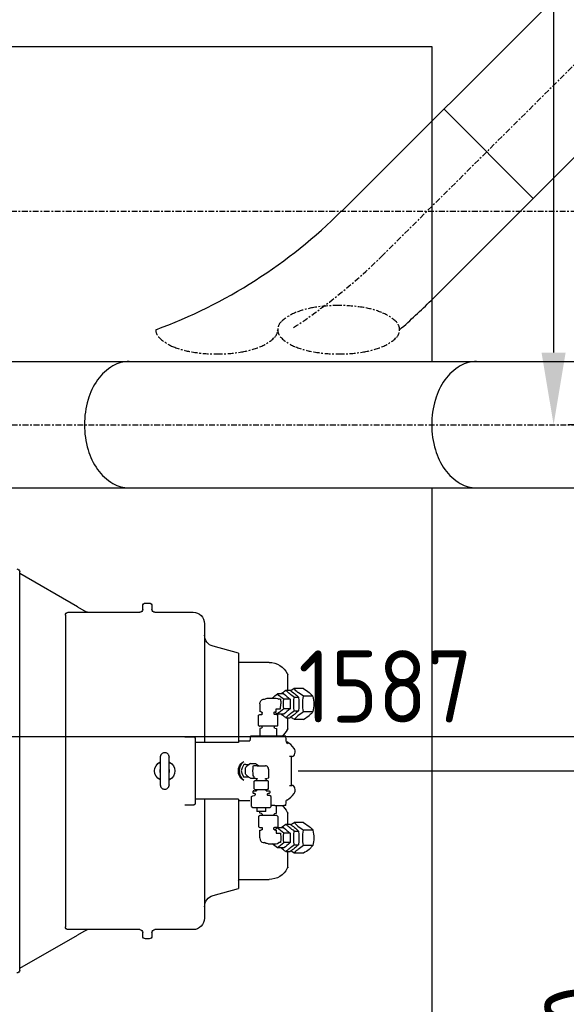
# Model space of a CAD drawing. Header units: metres. Extents: x -82085 to 58758, y -66901 to 95305.
# Tile 14 of 135: x 17208 to 18154, y -60465 to -58758. Entities that reach past the tile are written whole.
import ezdxf

# ---------------------------------------------------------------- set-up
doc = ezdxf.new("R2010")
doc.units = ezdxf.units.M
doc.header["$MEASUREMENT"] = 0
doc.header["$PDSIZE"] = -1
doc.linetypes.add('CENTER-LN', pattern=[19, 10, -3, 3, -3])
doc.layers.get('0').update_dxf_attribs({"linetype": 'CONTINUOUS'})
doc.layers.get('DEFPOINTS').update_dxf_attribs({"linetype": 'CONTINUOUS'})
for name, color, linetype in [('3', 3, 'CONTINUOUS'), ('CL', 1, 'CENTER-LN'), ('CONST', 7, 'CONTINUOUS'), ('DIM', 10, 'CONTINUOUS'), ('GEBOUW', 7, 'CONTINUOUS'), ('TEXT2', 7, 'CONTINUOUS')]:
    doc.layers.add(name, color=color, linetype=linetype)
doc.styles.get("Standard").update_dxf_attribs({"font": 'iso.shx'})
doc.dimstyles.get("Standard").update_dxf_attribs({"dimtxt": 0.18, "dimasz": 0.18, "dimexe": 0.18, "dimexo": 0.0625, "dimgap": 0.09, "dimtad": 0, "dimtih": 1, "dimtoh": 1, "dimdec": 4, "dimzin": 0, "dimdsep": 46, "dimtxsty": 'Standard', "dimcen": 0.09, "dimadec": 0, "dimazin": 0, "dimtfac": 1, "dimtdec": 4, "dimtofl": 0, "dimtmove": 0, "dimatfit": 3, "dimfxl": 1, "dimtolj": 1, "dimtzin": 0, "dimarcsym": 0})

# ---------------------------------------------------------------- blocks, each defined once
blk = doc.blocks.new('*D538')
at = {"layer": 'DEFPOINTS', "color": 0, "transparency": 16777216}
for p in [(17614.7, -60060.2), (18071.7, -61090.2), (18265.5, -61090.2)]:
    blk.add_point(p, dxfattribs=at)
at = {"layer": 'DIM', "color": 0, "lineweight": -2, "transparency": 16777216}
for p, q in [((17689.7, -60060.2), (18290.5, -60060.2)), ((18265.5, -60185.2), (18265.5, -60965.2)), ((18146.7, -61090.2), (18290.5, -61090.2))]:
    blk.add_line(p, q, dxfattribs=at)
at = {"layer": 'DIM', "color": 0, "transparency": 16777216}
for points in [[(18244.7, -60185.2), (18286.3, -60185.2), (18265.5, -60060.2)], [(18244.7, -60965.2), (18286.3, -60965.2), (18265.5, -61090.2)]]:
    blk.add_solid(points, dxfattribs=at)
at = {"layer": 'DIM', "color": 0, "transparency": 16777216, "insert": (18178, -60575.2), "char_height": 125, "attachment_point": 5, "rotation": 90}
blk.add_mtext('\\A1;1030', dxfattribs=at)
blk = doc.blocks.new('*D545')
at = {"layer": 'DEFPOINTS', "color": 0, "transparency": 16777216}
for p in [(20514.4, -57580.2), (18131.9, -59460.2), (18131.9, -59460.2)]:
    blk.add_point(p, dxfattribs=at)
at = {"layer": 'DIM', "color": 0, "lineweight": -2, "transparency": 16777216}
for p, q in [((20439.4, -57580.2), (18106.9, -57580.2)), ((18131.9, -57705.2), (18131.9, -59335.2)), ((18206.9, -59460.2), (18156.9, -59460.2))]:
    blk.add_line(p, q, dxfattribs=at)
at = {"layer": 'DIM', "color": 0, "transparency": 16777216}
for points in [[(18111, -57705.2), (18152.7, -57705.2), (18131.9, -57580.2)], [(18111, -59335.2), (18152.7, -59335.2), (18131.9, -59460.2)]]:
    blk.add_solid(points, dxfattribs=at)
at = {"layer": 'DIM', "color": 0, "transparency": 16777216, "insert": (18044.4, -58520.2), "char_height": 125, "attachment_point": 5, "rotation": 90}
blk.add_mtext('\\A1;1880', dxfattribs=at)
blk = doc.blocks.new('*D544')
at = {"layer": 'DEFPOINTS', "color": 0, "transparency": 16777216}
for p in [(18634.4, -59460.2), (17047.3, -59647.7), (17047.3, -60001.3)]:
    blk.add_point(p, dxfattribs=at)
at = {"layer": 'DIM', "color": 0, "lineweight": -2, "transparency": 16777216}
for p, q in [((18634.4, -59535.2), (18634.4, -60026.3)), ((17047.3, -59722.7), (17047.3, -60026.3)), ((18509.4, -60001.3), (17172.3, -60001.3))]:
    blk.add_line(p, q, dxfattribs=at)
at = {"layer": 'DIM', "color": 0, "transparency": 16777216}
for points in [[(17172.3, -59980.5), (17172.3, -60022.2), (17047.3, -60001.3)], [(18509.4, -59980.5), (18509.4, -60022.2), (18634.4, -60001.3)]]:
    blk.add_solid(points, dxfattribs=at)
at = {"layer": 'DIM', "color": 0, "transparency": 16777216, "insert": (17840.8, -59913.8), "char_height": 125, "attachment_point": 5}
blk.add_mtext('\\A1;1587', dxfattribs=at)
blk = doc.blocks.new('Pomp Schwing Zg. KSP + SD - Tab.5 BA')
at = {"color": 0}
for p, q in [((1548, 945), (1548, 255)), ((1627, 330), (1627, 870)), ((1963.5, 698), (1967.1, 698)), ((1966.5, 674), (1963.5, 673.4)), ((1989.5, 674), (1992.5, 673.4)), ((1851.7, 543.1), (1851.7, 656.9)), ((1983.3, 661.9), (1981.3, 663.3)), ((1954.6, 639), (1953, 639)), ((1953, 634.2), (1958.1, 634.2)), ((1979.6, 639), (1977.9, 639)), ((1980.4, 642.8), (1978.3, 642.8)), ((1966.5, 526), (1963.5, 526.6)), ((1989.5, 526), (1992.5, 526.6)), ((1963.5, 502), (1967.1, 502))]:
    blk.add_line(p, q, dxfattribs=at)
at = {"color": 0, "linetype": 'Continuous'}
for p, q in [((1548, 942), (1647.9, 884.3)), ((1772, 891), (1766, 891)), ((1672, 875), (1632, 875)), ((1662.9, 875.7), (1647.9, 884.3)), ((1756, 875), (1672, 875)), ((1761, 886), (1761, 880)), ((1777, 880), (1777, 886)), ((1848, 875), (1782, 875)), ((1868, 649), (1868, 855)), ((1882.8, 816), (1926.8, 804)), ((1926.8, 649), (1926.8, 804)), ((1927.8, 788), (1979.8, 788)), ((2012.2, 767), (2012.2, 739.7)), ((2008.5, 739.7), (2016.1, 739.7)), ((2023.1, 742.6), (2017.5, 738.7)), ((2039.3, 742.6), (2023.1, 742.6)), ((2039.4, 729.3), (2029.8, 735.9)), ((2055.5, 729.3), (2048.9, 735.9)), ((1969.5, 724.1), (1971.9, 724.1)), ((1978, 726.1), (1992, 726.1)), ((2005, 733.5), (1994.1, 733.5)), ((1999.5, 724.1), (1996.3, 724.1)), ((2016, 724.1), (2005.1, 724.1)), ((2023, 727.8), (2030.6, 727.8)), ((2055.5, 729.3), (2039.4, 729.3)), ((1963.8, 716), (1963.8, 702.9)), ((1966.9, 702), (1966.5, 702.1)), ((1966.9, 702), (1967.1, 702)), ((1968, 701.2), (1967.9, 701.2)), ((1967.9, 698.8), (1967.9, 701.2)), ((1988.1, 701.2), (1988.1, 698.8)), ((1989.5, 702.1), (1989.2, 702)), ((1992.2, 702.9), (1992.2, 707.6)), ((1992.4, 707.9), (1999.5, 707.9)), ((1999.5, 707.9), (1999.9, 716)), ((2016, 707.9), (2005.1, 707.9)), ((2023, 704.2), (2030.6, 704.2)), ((2055.5, 702.7), (2039.4, 702.7)), ((1961.3, 696.7), (1963.5, 698)), ((1961.3, 678.8), (1961.3, 696.7)), ((1993, 698), (1988.9, 698)), ((1993, 698), (1994.7, 696.7)), ((2005, 698.5), (1994.1, 698.5)), ((1994.7, 678.8), (1994.7, 696.7)), ((2008.5, 692.3), (2016.1, 692.3)), ((2012.2, 692.3), (2012.2, 673)), ((2023.1, 689.4), (2029.8, 696.1)), ((2039.3, 689.4), (2023.1, 689.4)), ((2039.3, 689.4), (2048.9, 696.1)), ((1974.3, 670), (1958.3, 670)), ((1958.3, 663.3), (1958.3, 670)), ((1963, 677.5), (1962.4, 677.9)), ((1963, 677.5), (1963.5, 677.5)), ((1974.1, 677.5), (1963.5, 677.5)), ((1963.5, 673.4), (1963.5, 670)), ((1967.5, 675), (1967.5, 677.5)), ((1988.6, 677.5), (1974.1, 677.5)), ((1974.3, 670), (1974.3, 663.3)), ((1988.5, 677.5), (1988.5, 675)), ((1993, 677.5), (1988.6, 677.5)), ((1992.5, 673.4), (1992.5, 660)), ((1993.6, 677.9), (1993, 677.5)), ((1834, 659), (1849.7, 659)), ((1834, 658.9), (1849.7, 658.9)), ((1849.7, 659), (1849.7, 658.9)), ((1887.8, 649), (1851.7, 649)), ((1902.6, 649), (1887.8, 649)), ((1926.8, 649), (1902.6, 649)), ((1926.8, 649), (1908.7, 649)), ((1946.6, 652), (1926.8, 652)), ((1949.2, 661.9), (1951.3, 663.3)), ((1949.2, 661.9), (1949.2, 644.1)), ((1951.3, 663.3), (1954.8, 663.3)), ((1954.8, 663.3), (1968.9, 663.3)), ((1968.9, 663.3), (1981.3, 663.3)), ((1983.3, 661.9), (1983.3, 644.1)), ((1989.6, 660), (1983.3, 660)), ((1989.6, 660), (2005, 660)), ((2008.5, 660), (2005, 660)), ((2008.5, 660), (2009, 654.3)), ((1798.4, 631.5), (1799.6, 631.5)), ((1949.2, 644.1), (1950.3, 643.6)), ((1951.6, 635.4), (1951.6, 637.8)), ((1954.3, 642.8), (1954.3, 642.8)), ((1955, 642.3), (1954.3, 642.8)), ((1954.5, 631.5), (1955.3, 632)), ((1955.3, 632), (1957.8, 632)), ((1955.4, 639.8), (1955.4, 641.6)), ((1957.8, 632), (1968.2, 632)), ((1958.1, 632), (1958.1, 634.2)), ((1968.2, 632), (1976.6, 632)), ((1974.4, 634.2), (1979.8, 634.2)), ((1974.4, 634.2), (1974.4, 632)), ((1977.3, 632), (1976.6, 632)), ((1977.1, 641.6), (1977.1, 639.8)), ((1977.3, 632), (1978.8, 631)), ((1978.3, 642.8), (1977.5, 642.3)), ((1978.3, 642.8), (1978.3, 642.8)), ((1983.3, 644.1), (1980.4, 642.8)), ((1980.9, 635.4), (1980.9, 637.8)), ((1791.1, 615), (1791.1, 615)), ((1806.9, 615), (1806.9, 615)), ((1935.4, 616.2), (1934.2, 615.5)), ((1953.8, 631), (1953.8, 617.5)), ((1953.8, 617.5), (1954.6, 617.1)), ((1957.3, 615.3), (1957.3, 616.5)), ((1958.7, 614.4), (1957.3, 615.3)), ((1957.8, 616.5), (1968.2, 616.5)), ((1968.2, 616.5), (1976.6, 616.5)), ((1975.3, 615.3), (1973.8, 614.4)), ((1975.3, 616.5), (1975.3, 615.3)), ((1978.8, 617.5), (1976.6, 616.5)), ((1978.8, 631), (1978.8, 617.5)), ((2015.2, 625), (2015.2, 625.1)), ((2015.2, 625), (2019.7, 625)), ((2017.7, 575), (2017.7, 625)), ((1931.1, 600), (1933.3, 605.5)), ((1933.3, 594.5), (1931.1, 600)), ((1933.3, 605.5), (1936, 611)), ((1939.6, 611), (1936, 611)), ((1939.2, 606.4), (1942.8, 609.5)), ((1944.7, 611), (1939.6, 611)), ((1947.6, 612.7), (1956.2, 612.7)), ((1952.5, 609), (1952.9, 609)), ((1953.2, 611.9), (1958.3, 613)), ((1953.2, 609.4), (1953.2, 611.9)), ((1974.2, 613), (1979.3, 611.9)), ((1979.3, 611.9), (1979.3, 600)), ((1791.1, 585), (1791.1, 585)), ((1806.9, 585), (1806.9, 585)), ((1936, 589), (1933.3, 594.5)), ((1939.6, 589), (1936, 589)), ((1939.6, 589), (1944.7, 589)), ((1947.6, 587.3), (1942.8, 590.5)), ((1947.6, 587.3), (1956.3, 587.3)), ((1959, 591), (1952.5, 591)), ((1956.3, 587.3), (1961.2, 590.5)), ((1959, 591), (1973.6, 591)), ((1799.6, 568.5), (1798.4, 568.5)), ((2019.7, 575), (2015.2, 575)), ((2015.2, 575), (2015.2, 574.9)), ((1887.8, 551), (1851.7, 551)), ((1868, 345), (1868, 551)), ((1902.6, 551), (1887.8, 551)), ((1903.8, 551), (1902.6, 551)), ((1926.8, 551), (1903.8, 551)), ((1926.8, 396), (1926.8, 551)), ((1926.8, 548), (1946.6, 548)), ((1947.5, 540), (1946.6, 548)), ((1834, 541.1), (1849.7, 541.1)), ((1849.7, 541), (1834, 541)), ((1849.7, 541), (1849.7, 541.1)), ((2008.5, 540), (1947.5, 540)), ((1963.5, 526.6), (1963.5, 540)), ((1992.5, 526.6), (1992.5, 540)), ((2009, 545.7), (2008.5, 540)), ((1961.3, 521.2), (1961.3, 503.3)), ((1963, 522.5), (1962.4, 522.1)), ((1963, 522.5), (1963.5, 522.5)), ((1974.1, 522.5), (1963.5, 522.5)), ((1967.5, 525), (1967.5, 522.5)), ((1988.6, 522.5), (1974.1, 522.5)), ((1988.5, 522.5), (1988.5, 525)), ((1993, 522.5), (1988.6, 522.5)), ((1993.6, 522.1), (1993, 522.5)), ((1994.7, 521.2), (1994.7, 503.3)), ((2012.2, 527), (2012.2, 507.7)), ((1961.3, 503.3), (1963.5, 502)), ((1963.8, 484), (1963.8, 497.1)), ((1966.9, 498), (1966.5, 497.9)), ((1966.9, 498), (1967.1, 498)), ((1967.9, 501.2), (1967.9, 498.8)), ((1968, 498.8), (1967.9, 498.8)), ((1988.1, 498.8), (1988.1, 501.2)), ((1993, 502), (1988.9, 502)), ((1989.5, 497.9), (1989.2, 498)), ((1992.2, 497.1), (1992.2, 492.4)), ((1993, 502), (1994.7, 503.3)), ((2005, 501.5), (1994.1, 501.5)), ((2008.5, 507.7), (2016.1, 507.7)), ((2023, 495.8), (2030.6, 495.8)), ((2039.3, 510.6), (2023.1, 510.6)), ((2023.1, 510.6), (2029.8, 503.9)), ((2039.3, 510.6), (2048.9, 503.9)), ((2055.5, 497.3), (2039.4, 497.3)), ((1992.4, 492.1), (1999.5, 492.1)), ((1999.5, 492.1), (1999.9, 484)), ((2016, 492.1), (2005.1, 492.1)), ((1969.5, 475.9), (1971.9, 475.9)), ((1978, 473.9), (1992, 473.9)), ((2005, 466.5), (1994.1, 466.5)), ((1999.5, 475.9), (1996.3, 475.9)), ((2016, 475.9), (2005.1, 475.9)), ((2023.1, 457.4), (2017.5, 461.3)), ((2023, 472.2), (2030.6, 472.2)), ((2039.4, 470.7), (2029.8, 464.1)), ((2055.5, 470.7), (2039.4, 470.7)), ((2055.5, 470.7), (2048.9, 464.1)), ((2008.5, 460.3), (2016.1, 460.3)), ((2012.2, 460.3), (2012.2, 433)), ((2039.3, 457.4), (2023.1, 457.4)), ((1979.8, 412), (1927.8, 412)), ((1926.8, 396), (1882.8, 384)), ((1632, 325), (1672, 325)), ((1647.9, 315.7), (1662.9, 324.3)), ((1672, 325), (1756, 325)), ((1782, 325), (1848, 325)), ((1647.9, 315.7), (1548, 258)), ((1761, 320), (1761, 314)), ((1766, 309), (1772, 309)), ((1777, 314), (1777, 320))]:
    blk.add_line(p, q, dxfattribs=at)
for centre, radius, start, end in [((1543, 945), 5, 0, 90), ((1766, 886), 5, 90, 180), ((1772, 886), 5, 0, 90), ((1632, 870), 5, 90, 180), ((1665.4, 880), 5, 240, 270), ((1756, 880), 5, 270, 313.0102), ((1756, 880), 5, 313.0102, 0), ((1782, 880), 5, 180, 226.9898), ((1782, 880), 5, 226.9898, 270), ((1848, 855), 20, 0, 90), ((1888, 835.3), 20, 180, 255), ((1927.8, 789), 1, 180, 270), ((1979.8, 753), 35, 26.4232, 90), ((2012, 769), 1, 206.4232, 241.4281), ((2010.9, 767), 1.3, 0, 61.4281), ((2074.4, 644.2), 116, 124.6068, 129.6588), ((2088.9, 823.4), 116, 226.1437, 235.3932), ((1950.2, 644.2), 116, 46.1437, 55.3932), ((2058.8, 771.8), 46.2, 219.3147, 231.026), ((1995.9, 669.7), 84.8, 51.3435, 59.2321), ((1978, 716), 10.1, 90, 126.8699), ((2043.2, 665), 84.3, 125.636, 133.526), ((2054.1, 792.6), 84.3, 224.5447, 234.364), ((1923, 715.6), 77, 0.2953, 6.3391), ((2092.5, 716), 87.9, 174.695, 185.305), ((1955.9, 665), 84.3, 44.5447, 54.364), ((1928.5, 716), 87.9, 354.695, 5.305), ((2140.2, 716), 117.8, 174.234, 185.766), ((1913.4, 716), 117.8, 354.234, 5.766), ((2104.4, 715.4), 66.5, 167.9899, 179.5246), ((1990.5, 715.4), 66.5, 0.4754, 12.0101), ((1983.2, 764), 64.1, 252.3619, 255.2165), ((1967.1, 701.1), 0.94, 41.1278, 89.7373), ((1967, 701), 0.979, 9.3838, 40.6497), ((1988.9, 701.2), 0.8, 90, 180), ((1972.8, 764), 64.1, 284.7834, 287.6381), ((2043.2, 767), 84.3, 230.3566, 234.364), ((2054.1, 639.4), 84.3, 125.636, 135.4553), ((1955.9, 767), 84.3, 305.636, 315.4553), ((2088.9, 608.6), 116, 124.6068, 133.8563), ((1950.2, 787.8), 116, 304.6068, 313.8563), ((2082.7, 629.9), 84.8, 120.7679, 128.6565), ((2102.8, 716.4), 64.9, 180.3341, 192.1514), ((2019.8, 732), 46.2, 308.974, 320.6853), ((1992.1, 716.4), 64.9, 347.8486, 359.6659), ((1967.1, 698.8), 0.8, 270, 0), ((1988.9, 698.8), 0.8, 180, 270), ((2074.4, 787.8), 116, 230.3411, 235.3932), ((2066.5, 762.3), 84.8, 234.4693, 239.2321), ((1966.5, 675), 1, 270, 0), ((1989.5, 675), 1, 180, 270), ((1979.8, 687), 35, 309.5177, 333.5768), ((2012, 671), 1, 118.5719, 153.5768), ((2010.9, 673), 1.3, 298.5719, 0), ((1849.7, 657), 2, 0, 90), ((2019.6, 654.7), 10.6, 182.1511, 209.1308), ((1955.4, 657.2), 14.4, 244.7323, 265.5929), ((1954.6, 639.8), 0.8, 270, 0), ((1954.6, 641.6), 0.8, 0, 60), ((1977.9, 641.6), 0.8, 120, 180), ((1977.9, 639.8), 0.8, 180, 270), ((1799, 600), 17.5, 117.3068, 242.4302), ((1801.3, 615.3), 10.2, 182.061, 199.9924), ((1796.6, 615.4), 10.3, 340.8297, 357.6464), ((1799, 600), 17.5, 0, 62.1053), ((1945.8, 600), 19.3, 126.9203, 233.0797), ((1958.1, 626.4), 9.89, 244.2114, 268.7244), ((1958.3, 613.8), 0.8, 0, 60), ((1974.2, 613.8), 0.8, 120, 180), ((1799, 600), 8, 153.0196, 206.9804), ((1799, 600), 8, 333.0196, 26.9804), ((1799, 600), 17.5, 298.7985, 0), ((1972.6, 599.8), 34, 168.9396, 179.7028), ((1973, 600.2), 34.4, 180.359, 190.9986), ((1972.6, 569.3), 50.1, 119.9287, 126.5557), ((2018.7, 600), 66.9, 172.2684, 187.7316), ((1958.3, 613.8), 0.8, 270, 356.8176), ((1974.2, 613.8), 0.8, 183.1824, 270), ((1801.4, 584.6), 10.3, 160.8297, 177.6464), ((1796.7, 584.7), 10.2, 2.061, 19.9924), ((1960.2, 613.7), 29.1, 223.7198, 233.162), ((1943.7, 613.7), 29.1, 306.838, 308.5383), ((2020.2, 545.3), 11.2, 152.5209, 178.2049), ((2017.4, 546.7), 8.12, 125.6127, 154.8935), ((1849.7, 543), 2, 270, 0), ((1979.8, 513), 35, 26.4232, 50.4823), ((1966.5, 525), 1, 0, 90), ((1989.5, 525), 1, 90, 180), ((2012, 529), 1, 206.4232, 241.4281), ((2010.9, 527), 1.3, 0, 61.4281), ((1983.2, 436), 64.1, 104.7835, 107.6381), ((1967.1, 501.2), 0.8, 0, 90), ((1967.1, 498.9), 0.94, 270.2627, 318.8722), ((1967, 499), 0.979, 319.3503, 350.6162), ((1988.9, 501.2), 0.8, 90, 180), ((1988.9, 498.8), 0.8, 180, 270), ((1972.8, 436), 64.1, 72.3619, 75.2166), ((2043.2, 433), 84.3, 125.636, 129.6434), ((2054.1, 560.6), 84.3, 224.5447, 234.364), ((2074.4, 412.2), 116, 124.6068, 129.6589), ((1955.9, 433), 84.3, 44.5447, 54.364), ((2088.9, 591.4), 116, 226.1437, 235.3932), ((1950.2, 412.2), 116, 46.1437, 55.3932), ((2066.5, 437.7), 84.8, 120.7679, 125.5307), ((2140.2, 484), 117.8, 174.234, 185.766), ((2082.7, 570.1), 84.8, 231.3435, 239.2321), ((1913.4, 484), 117.8, 354.234, 5.766), ((2102.8, 483.6), 64.9, 167.8486, 179.6659), ((2019.8, 468), 46.2, 39.3147, 51.026), ((1992.1, 483.6), 64.9, 0.3341, 12.1514), ((1923, 484.4), 77, 353.6609, 359.7047), ((2092.5, 484), 87.9, 174.695, 185.305), ((1928.5, 484), 87.9, 354.695, 5.305), ((2104.4, 484.6), 66.5, 180.4754, 192.0101), ((1990.5, 484.6), 66.5, 347.9899, 359.5246), ((1978, 484), 10.1, 233.1301, 270), ((2043.2, 535), 84.3, 226.474, 234.364), ((2054.1, 407.4), 84.3, 125.636, 135.4553), ((2074.4, 555.8), 116, 230.3412, 235.3932), ((1955.9, 535), 84.3, 305.636, 315.4553), ((2088.9, 376.6), 116, 124.6068, 133.8563), ((1950.2, 555.8), 116, 304.6068, 313.8563), ((2058.8, 428.2), 46.2, 128.974, 140.6853), ((1995.9, 530.3), 84.8, 300.7679, 308.6565), ((1979.8, 447), 35, 270, 333.5768), ((2012, 431), 1, 118.5719, 153.5768), ((2010.9, 433), 1.3, 298.5719, 0), ((1927.8, 411), 1, 90, 180), ((1888, 364.7), 20, 105, 180), ((1848, 345), 20, 270, 0), ((1632, 330), 5, 180, 270), ((1665.4, 320), 5, 90, 120), ((1756, 320), 5, 46.9898, 90), ((1782, 320), 5, 90, 133.0102), ((1756, 320), 5, 0, 46.9898), ((1766, 314), 5, 180, 270), ((1772, 314), 5, 270, 0), ((1782, 320), 5, 133.0102, 180), ((1543, 255), 5, 270, 0)]:
    blk.add_arc(centre, radius, start, end, dxfattribs=at)
at = {"color": 0, "linetype": 'Continuous', "extrusion": (0, 0, -1)}
for centre, major_axis, ratio, start_param, end_param in [((1969.5, 716), (0, 8.1), 0.707107, 4.712389, 6.283185), ((1992, 716), (0, -10.1), 0.707107, 3.141593, 3.785094), ((1992.4, 707.6), (0, -0.269), 0.707107, 1.570796, 3.141593), ((1849.7, 656.9), (2, 0), 0.99863, 4.712389, 6.283185), ((2000, 600), (0, -53), 0.643343, 3.453989, 3.889176), ((2019.7, 633), (0, -8), 0.643343, 3.889176, 6.283185), ((1791.4, 600), (0, 24.5), 0.0181, -0.913282, 0.085177), ((1791.4, 600), (0, 24.5), 0.0181, 0.085177, 3.049394), ((1806.6, 600), (0, -24.5), 0.0181, 0.085177, 4.054874), ((1941, 600), (0, -17.3), 0.766044, 0.397683, 2.743909), ((1952.9, 609.4), (0, -0.409), 0.642788, 4.712389, 6.283185), ((1973.6, 600), (0, 9), 0.642788, 1.570796, 3.141593), ((1791.4, 600), (0, 24.5), 0.0181, 3.049394, 4.054874), ((1806.6, 600), (0, -24.5), 0.0181, -0.913282, 0.085177), ((1957, 600), (0, -11), 0.766044, -0.612555, -0.523599), ((2019.7, 567), (0, -8), 0.643343, 3.141593, 5.535602), ((2000, 600), (0, 53), 0.643343, 2.394009, 2.828775), ((1849.7, 543.1), (2, 0), 0.99863, 0, 1.570796)]:
    blk.add_ellipse(centre, major_axis=major_axis, ratio=ratio, start_param=start_param, end_param=end_param, dxfattribs=at)
at = {"color": 0, "linetype": 'Continuous'}
for centre, major_axis, start_param, end_param in [((1969.5, 484), (0, -8.1), 4.712389, 6.283185), ((1992.4, 492.4), (0, 0.269), 1.570796, 3.141593), ((1992, 484), (0, 10.1), 3.141593, 3.785094)]:
    blk.add_ellipse(centre, major_axis=major_axis, ratio=0.707107, start_param=start_param, end_param=end_param, dxfattribs=at)
for points, knots in [([(1963.5, 677.5), (1963.3, 677.5), (1963.1, 677.5), (1962.8, 677.7), (1962.6, 677.7), (1962, 678.1), (1961.6, 678.4), (1961.3, 678.8)], [0, 0, 0, 0, 0.25, 0.25, 0.5, 0.5, 1, 1, 1, 1]), ([(1993.5, 677.8), (1993.6, 677.8), (1993.6, 677.8), (1994, 678.1), (1994.4, 678.4), (1994.7, 678.8)], [0.4624535, 0.4624535, 0.4624535, 0.4624535, 0.5, 0.5, 1, 1, 1, 1]), ([(1791.1, 615), (1791.1, 615), (1791.1, 616.4), (1791.1, 619), (1791.2, 622.1), (1791.3, 623.9), (1791.4, 624.9), (1791.5, 625.7), (1791.8, 626.9), (1792.4, 628.2), (1793.6, 629.7), (1795.4, 630.9), (1797.2, 631.6), (1798.2, 631.4), (1798.5, 631.4)], [0, 0, 0, 0, 0.001773, 0.171683, 0.342693, 0.516743, 0.610789, 0.678521, 0.712348, 0.762877, 0.823969, 0.896961, 0.978079, 1, 1, 1, 1]), ([(1799.5, 631.4), (1799.7, 631.5), (1800.6, 631.6), (1802.3, 631), (1804.1, 630), (1805.2, 628.7), (1805.9, 627.5), (1806.3, 626.5), (1806.5, 625.8), (1806.6, 625.3), (1806.6, 624.6), (1806.7, 623.6), (1806.8, 621.6), (1806.9, 618.6), (1806.9, 616.2), (1806.9, 615)], [0, 0, 0, 0, 0.013999, 0.096441, 0.161692, 0.216593, 0.263088, 0.300317, 0.328667, 0.358734, 0.409372, 0.515606, 0.683901, 0.863942, 1, 1, 1, 1]), ([(1953, 639), (1952.9, 639), (1952.7, 639), (1952.5, 638.9), (1952.4, 638.8), (1952.1, 638.5), (1951.8, 638.2), (1951.6, 637.8)], [0, 0, 0, 0, 0.25, 0.25, 0.5, 0.5, 1, 1, 1, 1]), ([(1953, 634.2), (1952.9, 634.2), (1952.7, 634.2), (1952.5, 634.3), (1952.4, 634.4), (1952.1, 634.7), (1951.8, 635), (1951.6, 635.4)], [0, 0, 0, 0, 0.25, 0.25, 0.5, 0.5, 1, 1, 1, 1]), ([(1979.6, 639), (1979.7, 639), (1979.8, 639), (1980, 638.9), (1980.1, 638.8), (1980.5, 638.5), (1980.7, 638.2), (1980.9, 637.8)], [0, 0, 0, 0, 0.25, 0.25, 0.5, 0.5, 1, 1, 1, 1]), ([(1979.6, 634.2), (1979.7, 634.2), (1979.8, 634.2), (1980, 634.3), (1980.1, 634.4), (1980.5, 634.7), (1980.7, 635), (1980.9, 635.4)], [0, 0, 0, 0, 0.25, 0.25, 0.5, 0.5, 1, 1, 1, 1]), ([(1798.5, 568.6), (1798.3, 568.5), (1797.4, 568.4), (1795.7, 569), (1793.9, 570), (1792.8, 571.3), (1792.1, 572.5), (1791.7, 573.5), (1791.5, 574.2), (1791.4, 574.7), (1791.4, 575.4), (1791.3, 576.4), (1791.2, 578.4), (1791.1, 581.4), (1791.1, 583.8), (1791.1, 585)], [0, 0, 0, 0, 0.013999, 0.096441, 0.161692, 0.216593, 0.263088, 0.300317, 0.328667, 0.358734, 0.409372, 0.515606, 0.683901, 0.863942, 1, 1, 1, 1]), ([(1806.9, 585), (1806.9, 585), (1806.9, 583.6), (1806.9, 581), (1806.8, 577.9), (1806.7, 576.1), (1806.6, 575.1), (1806.5, 574.3), (1806.2, 573.1), (1805.6, 571.8), (1804.4, 570.3), (1802.6, 569.1), (1800.8, 568.4), (1799.8, 568.6), (1799.5, 568.6)], [0, 0, 0, 0, 0.001773, 0.171683, 0.342693, 0.516743, 0.610789, 0.678521, 0.712348, 0.762877, 0.823969, 0.896961, 0.978079, 1, 1, 1, 1]), ([(1963.5, 522.5), (1963.3, 522.5), (1963.1, 522.5), (1962.8, 522.3), (1962.6, 522.3), (1962, 521.9), (1961.6, 521.6), (1961.3, 521.2)], [0, 0, 0, 0, 0.25, 0.25, 0.5, 0.5, 1, 1, 1, 1]), ([(1993.5, 522.2), (1993.6, 522.2), (1993.6, 522.2), (1994, 521.9), (1994.4, 521.6), (1994.7, 521.2)], [0.4624535, 0.4624535, 0.4624535, 0.4624535, 0.5, 0.5, 1, 1, 1, 1])]:
    blk.add_open_spline(points, degree=3, knots=knots, dxfattribs=at)
for points in [[(1954.6, 631.6), (1954.3, 631.4), (1954, 631.2), (1953.8, 631)], [(1958.8, 613), (1958.9, 613.4), (1958.9, 613.8), (1959, 614.2)]]:
    blk.add_open_spline(points, degree=3, dxfattribs=at)

msp = doc.modelspace()

# ---------------------------------------------------------------- linework, layer by layer
at = {"layer": '3'}
for p, q in [((19059.10744, -57795.63208, 3238.98623), (17765.25065, -59090.20241, 3238.98623)), ((17919.82097, -59244.77274, 3238.98623), (19214.03454, -57950.55918, 3238.98623)), ((17941.67057, -58913.06895, 3238.98623), (18096.59767, -59067.99604, 3238.98623)), ((18219.82279, -59351.00918, 3238.98623), (17135.25065, -59351.00918, 3238.98623)), ((17135.25065, -59569.75241, 3238.98623), (18222.24427, -59569.75241, 3238.98623))]:
    msp.add_line(p, q, dxfattribs=at)
at = {"layer": '3', "elevation": 3238.98623}
for points in [[(17397.2253, -59350.65241, 0.1332561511), (17369.09042, -59358.28626, 0.1067562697), (17342.4503, -59382.73886, 0.0828275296), (17325.98658, -59416.80379, 0.0713517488), (17319.76175, -59460.20241, 0.0713517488), (17325.98658, -59503.60102, 0.0828275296), (17342.4503, -59537.66596, 0.1067562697), (17369.09042, -59562.11856, 0.1332561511), (17397.2253, -59569.75241, 0.1332561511)], [(17998.42798, -59350.65241, 0.1332561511), (17970.2931, -59358.28626, 0.1067562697), (17943.65298, -59382.73886, 0.0828275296), (17927.18926, -59416.80379, 0.0713517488), (17920.96443, -59460.20241, 0.0713517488), (17927.18926, -59503.60102, 0.0828275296), (17943.65298, -59537.66596, 0.1067562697), (17970.2931, -59562.11856, 0.1332561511), (17998.42798, -59569.75241, 0.1332561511)]]:
    msp.add_lwpolyline(points, format="xyb", dxfattribs=at)
at = {"layer": '3'}
for radius, start in [(890.45, 290.23457904), (1109.55, 311.1487471)]:
    msp.add_arc((17135.25065, -58460.20241, 3238.98623), radius, start, 315, dxfattribs=at)
at = {"layer": 'CL'}
for p, q in [((19429.46421, -57580.20241, 3238.98623), (17835.7705, -59166.91524, 3238.98623)), ((15654.68034, -59460.20241, 3238.98623), (18634.39332, -59460.20241, 3238.98623))]:
    msp.add_line(p, q, dxfattribs=at)
msp.add_arc((17131.77467, -58456.71114, 3238.98623), 1000, 303.36627919, 315, dxfattribs=at)
at = {"layer": 'GEBOUW', "elevation": 3238.98623}
msp.add_lwpolyline([(17921.68034, -59350.65241), (17921.68034, -58805.20241), (4341.68034, -58805.20241), (4341.68034, -60920.20241), (6461.68034, -60920.20241), (6461.68034, -61310.20241), (8511.68034, -61310.20241), (8511.68034, -60870.20241), (11071.68034, -60870.20241), (11071.68034, -60920.20241), (13461.68034, -60920.20241), (13461.68034, -61310.20241), (15511.68034, -61310.20241), (15511.68034, -60870.20241), (17921.68034, -60870.20241), (17921.68034, -59569.75241)], dxfattribs=at)
at = {"layer": 'TEXT2', "color": 1, "linetype": 'CENTER-LN'}
msp.add_line((2049.48551, -59090.20241, 3238.98623), (43321.24018, -59090.20241, 3238.98623), dxfattribs=at)
at = {"layer": 'TEXT2', "color": 1, "linetype": 'CENTER-LN', "elevation": 3238.98623}
msp.add_lwpolyline([(17654.322, -59295.6978, 0.2041332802), (17660.07167, -59309.19409, 0.096958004), (17685.23633, -59325.39558, 0.0538904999), (17716.82594, -59334.17327, 0.0408608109), (17759.87014, -59337.69679, 0.0408608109), (17802.91433, -59334.17327, 0.0538904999), (17834.50394, -59325.39558, 0.096958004), (17859.6686, -59309.19409, 0.2041332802), (17865.41827, -59295.6978, 0.2041332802), (17859.6686, -59282.20152, 0.096958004), (17834.50394, -59266.00003, 0.0538904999), (17802.91433, -59257.22234, 0.0408608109), (17759.87014, -59253.69881, 0.0408608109), (17716.82594, -59257.22234, 0.0538904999), (17685.23633, -59266.00003, 0.096958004), (17660.07167, -59282.20152, 0.2041332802)], format="xyb", close=True, dxfattribs=at)
msp.add_lwpolyline([(17443.22572, -59295.6978, 0.2041332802), (17448.97539, -59309.19409, 0.096958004), (17474.14005, -59325.39558, 0.0538904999), (17505.72967, -59334.17327, 0.0408608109), (17548.77386, -59337.69679, 0.0408608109), (17591.81805, -59334.17327, 0.0538904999), (17623.40766, -59325.39558, 0.096958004), (17648.57233, -59309.19409, 0.2041332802), (17654.322, -59295.6978, 0.2041332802)], format="xyb", dxfattribs=at)

# ---------------------------------------------------------------- block references
at = {"layer": 'CONST', "color": 6, "xscale": -1, "rotation": 180}
msp.add_blockref('Pomp Schwing Zg. KSP + SD - Tab.5 BA', (15659.68034, -59460.20241, 3238.98623), dxfattribs=at)

# ---------------------------------------------------------------- dimensions: what is measured, and where the dimension line sits
at = {"layer": 'DIM'}
for base, p1, p2, picture, middle in [((18131.8628, -59460.20241, 3238.98623), (20514.39332, -57580.20241, 3238.98623), (18131.8628, -59460.20241, 3238.98623), '*D545', (18044.3628, -58520.20241, 3238.98623)), ((18265.49148, -61090.20241, 3238.98623), (17614.68034, -60060.20241, 3238.98623), (18071.68034, -61090.20241, 3238.98623), '*D538', (18177.99148, -60575.20241, 3238.98623))]:
    dim = msp.add_linear_dim(base=base, p1=p1, p2=p2, angle=90, dimstyle='Standard', override={"dimtxt": 125, "dimasz": 125, "dimexe": 25, "dimexo": 75, "dimgap": 25, "dimtad": 1, "dimtih": 0, "dimtoh": 0, "dimdec": 0, "dimzin": 3, "dimcen": 0, "dimtfac": 0.008, "dimtdec": 0, "dimtmove": 0, "dimtzin": 3}, dxfattribs=at)
    dim.commit()
    dim.dimension.update_dxf_attribs({"geometry": picture, "text_midpoint": middle})
dim = msp.add_linear_dim(base=(17047.25065, -60001.33012, 3238.98623), p1=(18634.39332, -59460.20241, 3238.98623), p2=(17047.25065, -59647.70241, 3238.98623), dimstyle='Standard', override={"dimtxt": 125, "dimasz": 125, "dimexe": 25, "dimexo": 75, "dimgap": 25, "dimtad": 1, "dimtih": 0, "dimtoh": 0, "dimdec": 0, "dimzin": 3, "dimcen": 0, "dimtfac": 0.008, "dimtdec": 0, "dimtmove": 0, "dimtzin": 3}, dxfattribs=at)
dim.commit()
dim.dimension.update_dxf_attribs({"geometry": '*D544', "text_midpoint": (17840.82198, -59913.83012, 3238.98623)})

doc.saveas('drawing.dxf')
